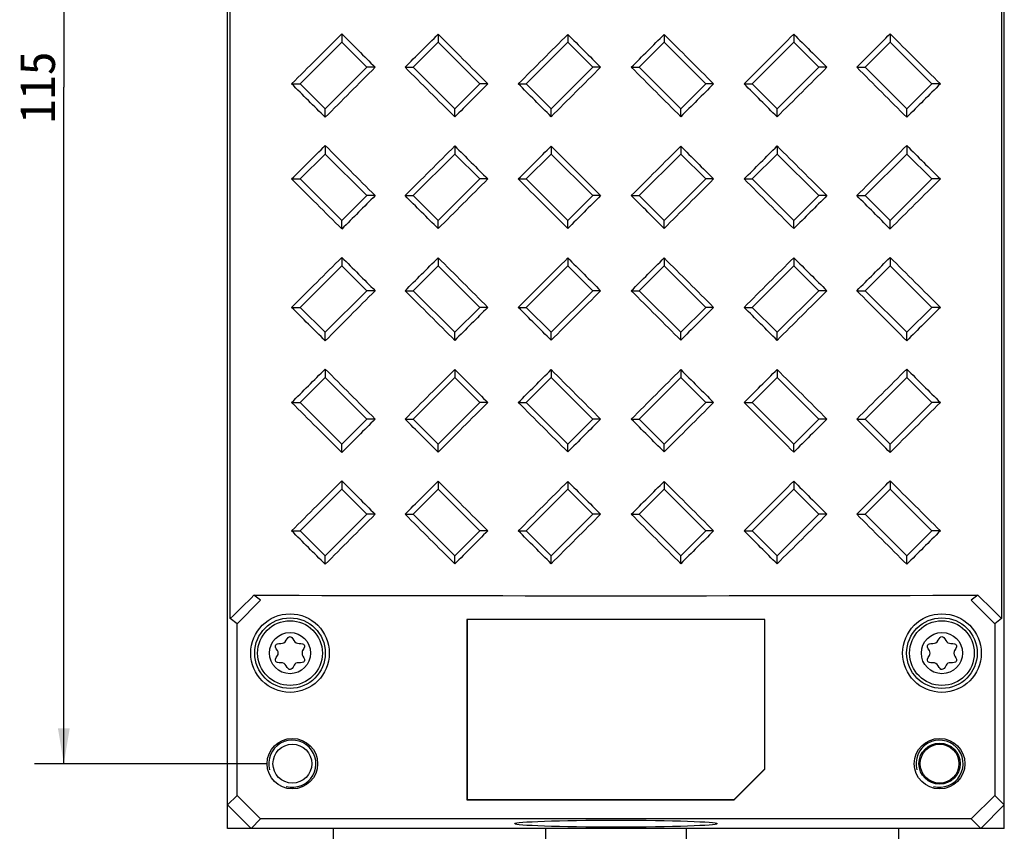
# Model space of a CAD drawing. Header units: millimetres. Extents: x 120 to 693, y 41 to 514.
# Tile 9 of 10: x 531 to 615, y 369 to 438. Entities that reach past the tile are written whole.
import ezdxf

# ---------------------------------------------------------------- set-up
doc = ezdxf.new("R2010")
doc.units = ezdxf.units.MM
doc.header["$LTSCALE"] = 46.255
doc.layers.get('0').update_dxf_attribs({"linetype": 'CONTINUOUS'})
doc.layers.add('00_COMPONENTS', color=7, linetype='CONTINUOUS')
doc.layers.add('51__DRAFT_DIMS', color=7, linetype='CONTINUOUS')
doc.styles.get("Standard").update_dxf_attribs({"font": 'simfang.ttf'})
doc.dimstyles.new('DIMSTYLE_3', dxfattribs={"dimtxt": 3, "dimasz": 3, "dimexe": 2.5, "dimexo": 0.5, "dimgap": 0.75, "dimtad": 1, "dimdsep": 46, "dimtxsty": 'STANDARD', "dimblk": '_FILLED', "dimblk1": '_FILLED', "dimblk2": '_FILLED', "dimcen": 0.09, "dimclrt": 3, "dimazin": 2, "dimtp": 0.3, "dimtm": 0.3, "dimtfac": 1, "dimtofl": 0, "dimtmove": 0, "dimatfit": 3, "dimldrblk": '_FILLED', "dimfxl": 1, "dimtolj": 1, "dimarcsym": 0})

# ---------------------------------------------------------------- blocks, each defined once
blk = doc.blocks.new('_FILLED')
at = {"color": 0, "linetype": 'ByBlock'}
blk.add_solid([(0, 0), (-1, 0.167), (-1, -0.167)], dxfattribs=at)
blk = doc.blocks.new('*D5')
at = {"layer": '51__DRAFT_DIMS', "color": 4}
for p, q in [((552.21, 489.629), (532.439, 489.629)), ((534.939, 489.629), (534.939, 432.129)), ((534.939, 374.629), (534.939, 432.129)), ((552.21, 374.629), (532.439, 374.629))]:
    blk.add_line(p, q, dxfattribs=at)
at = {"layer": '51__DRAFT_DIMS', "color": 4, "xscale": 3, "yscale": 3, "zscale": 3}
for p, rotation in [((534.939, 489.629), 90), ((534.939, 374.629), 270)]:
    blk.add_blockref('_FILLED', p, dxfattribs=dict(at, rotation=rotation))
at = {"layer": '51__DRAFT_DIMS', "color": 3, "insert": (531.189, 432.129), "char_height": 3, "width": 6.60938, "attachment_point": 2, "rotation": 90, "line_spacing_factor": 0.9}
blk.add_mtext('115', dxfattribs=at)

msp = doc.modelspace()

# ---------------------------------------------------------------- linework, layer by layer
at = {"layer": '00_COMPONENTS', "color": 4}
for p, q in [((548.86, 369.129), (548.86, 493.128)), ((614.86, 369.129), (614.86, 493.128)), ((614.86, 369.129), (548.86, 369.129))]:
    msp.add_line(p, q, dxfattribs=at)
at = {"layer": '00_COMPONENTS', "color": 7}
for p, q in [((549.088, 386.96), (549.088, 488.43)), ((614.633, 488.43), (614.633, 386.96)), ((558.568, 435.957), (555.032, 432.422)), ((558.568, 436.674), (558.568, 435.957)), ((560.689, 433.836), (558.568, 435.957)), ((566.753, 435.957), (564.632, 433.836)), ((566.753, 436.645), (566.753, 435.957)), ((570.289, 432.422), (566.753, 435.957)), ((577.768, 435.957), (574.232, 432.422)), ((577.768, 436.625), (577.768, 435.957)), ((579.889, 433.836), (577.768, 435.957)), ((585.953, 435.957), (583.832, 433.836)), ((585.953, 436.625), (585.953, 435.957)), ((589.489, 432.422), (585.953, 435.957)), ((596.968, 435.957), (593.432, 432.422)), ((596.968, 436.645), (596.968, 435.957)), ((599.089, 433.836), (596.968, 435.957)), ((605.153, 435.957), (603.032, 433.836)), ((605.153, 436.674), (605.153, 435.957)), ((608.689, 432.422), (605.153, 435.957)), ((557.153, 430.3), (560.689, 433.836)), ((561.394, 433.836), (560.689, 433.836)), ((563.936, 433.836), (564.632, 433.836)), ((564.632, 433.836), (568.168, 430.3)), ((576.353, 430.3), (579.889, 433.836)), ((580.556, 433.836), (579.889, 433.836)), ((583.165, 433.836), (583.832, 433.836)), ((583.832, 433.836), (587.368, 430.3)), ((595.553, 430.3), (599.089, 433.836)), ((599.785, 433.836), (599.089, 433.836)), ((602.327, 433.836), (603.032, 433.836)), ((603.032, 433.836), (606.568, 430.3)), ((554.296, 432.422), (555.032, 432.422)), ((555.032, 432.422), (557.153, 430.3)), ((568.168, 430.3), (570.289, 432.422)), ((570.966, 432.422), (570.289, 432.422)), ((573.559, 432.422), (574.232, 432.422)), ((574.232, 432.422), (576.353, 430.3)), ((587.368, 430.3), (589.489, 432.422)), ((590.162, 432.422), (589.489, 432.422)), ((592.754, 432.422), (593.432, 432.422)), ((593.432, 432.422), (595.553, 430.3)), ((606.568, 430.3), (608.689, 432.422)), ((609.425, 432.422), (608.689, 432.422)), ((557.153, 429.578), (557.153, 430.3)), ((568.168, 429.616), (568.168, 430.3)), ((576.353, 429.631), (576.353, 430.3)), ((587.368, 429.631), (587.368, 430.3)), ((595.553, 429.616), (595.553, 430.3)), ((606.568, 429.578), (606.568, 430.3)), ((557.153, 427.18), (557.153, 426.457)), ((568.168, 427.141), (568.168, 426.457)), ((576.353, 427.127), (576.353, 426.457)), ((587.368, 427.127), (587.368, 426.457)), ((595.553, 427.141), (595.553, 426.457)), ((606.568, 427.18), (606.568, 426.457)), ((557.153, 426.457), (555.032, 424.336)), ((560.689, 422.922), (557.153, 426.457)), ((568.168, 426.457), (564.632, 422.922)), ((570.289, 424.336), (568.168, 426.457)), ((576.353, 426.457), (574.232, 424.336)), ((579.889, 422.922), (576.353, 426.457)), ((587.368, 426.457), (583.832, 422.922)), ((589.489, 424.336), (587.368, 426.457)), ((595.553, 426.457), (593.432, 424.336)), ((599.089, 422.922), (595.553, 426.457)), ((606.568, 426.457), (603.032, 422.922)), ((608.689, 424.336), (606.568, 426.457)), ((554.296, 424.336), (555.032, 424.336)), ((555.032, 424.336), (558.568, 420.8)), ((566.753, 420.8), (570.289, 424.336)), ((570.966, 424.336), (570.289, 424.336)), ((573.559, 424.336), (574.232, 424.336)), ((574.232, 424.336), (577.768, 420.8)), ((585.953, 420.8), (589.489, 424.336)), ((590.162, 424.336), (589.489, 424.336)), ((592.754, 424.336), (593.432, 424.336)), ((593.432, 424.336), (596.968, 420.8)), ((605.153, 420.8), (608.689, 424.336)), ((609.425, 424.336), (608.689, 424.336)), ((558.568, 420.8), (560.689, 422.922)), ((561.394, 422.922), (560.689, 422.922)), ((563.936, 422.922), (564.632, 422.922)), ((564.632, 422.922), (566.753, 420.8)), ((577.768, 420.8), (579.889, 422.922)), ((580.556, 422.922), (579.889, 422.922)), ((583.165, 422.922), (583.832, 422.922)), ((583.832, 422.922), (585.953, 420.8)), ((596.968, 420.8), (599.089, 422.922)), ((599.785, 422.922), (599.089, 422.922)), ((602.327, 422.922), (603.032, 422.922)), ((603.032, 422.922), (605.153, 420.8)), ((558.568, 420.084), (558.568, 420.8)), ((566.753, 420.113), (566.753, 420.8)), ((577.768, 420.132), (577.768, 420.8)), ((585.953, 420.132), (585.953, 420.8)), ((596.968, 420.113), (596.968, 420.8)), ((605.153, 420.084), (605.153, 420.8)), ((558.568, 417.674), (558.568, 416.957)), ((566.753, 417.645), (566.753, 416.957)), ((577.768, 417.625), (577.768, 416.957)), ((585.953, 417.625), (585.953, 416.957)), ((596.968, 417.645), (596.968, 416.957)), ((605.153, 417.674), (605.153, 416.957)), ((558.568, 416.957), (555.032, 413.422)), ((560.689, 414.836), (558.568, 416.957)), ((566.753, 416.957), (564.632, 414.836)), ((570.289, 413.422), (566.753, 416.957)), ((577.768, 416.957), (574.232, 413.422)), ((579.889, 414.836), (577.768, 416.957)), ((585.953, 416.957), (583.832, 414.836)), ((589.489, 413.422), (585.953, 416.957)), ((596.968, 416.957), (593.432, 413.422)), ((599.089, 414.836), (596.968, 416.957)), ((605.153, 416.957), (603.032, 414.836)), ((608.689, 413.422), (605.153, 416.957)), ((557.153, 411.3), (560.689, 414.836)), ((561.394, 414.836), (560.689, 414.836)), ((563.936, 414.836), (564.632, 414.836)), ((564.632, 414.836), (568.168, 411.3)), ((576.353, 411.3), (579.889, 414.836)), ((580.556, 414.836), (579.889, 414.836)), ((583.165, 414.836), (583.832, 414.836)), ((583.832, 414.836), (587.368, 411.3)), ((595.553, 411.3), (599.089, 414.836)), ((599.785, 414.836), (599.089, 414.836)), ((602.327, 414.836), (603.032, 414.836)), ((603.032, 414.836), (606.568, 411.3)), ((554.296, 413.422), (555.032, 413.422)), ((555.032, 413.422), (557.153, 411.3)), ((568.168, 411.3), (570.289, 413.422)), ((570.966, 413.422), (570.289, 413.422)), ((573.559, 413.422), (574.232, 413.422)), ((574.232, 413.422), (576.353, 411.3)), ((587.368, 411.3), (589.489, 413.422)), ((590.162, 413.422), (589.489, 413.422)), ((592.754, 413.422), (593.432, 413.422)), ((593.432, 413.422), (595.553, 411.3)), ((606.568, 411.3), (608.689, 413.422)), ((609.425, 413.422), (608.689, 413.422)), ((557.153, 410.578), (557.153, 411.3)), ((568.168, 410.616), (568.168, 411.3)), ((576.353, 410.631), (576.353, 411.3)), ((587.368, 410.631), (587.368, 411.3)), ((595.553, 410.616), (595.553, 411.3)), ((606.568, 410.578), (606.568, 411.3)), ((557.153, 408.18), (557.153, 407.457)), ((568.168, 408.141), (568.168, 407.457)), ((576.353, 408.127), (576.353, 407.457)), ((587.368, 408.127), (587.368, 407.457)), ((595.553, 408.141), (595.553, 407.457)), ((606.568, 408.18), (606.568, 407.457)), ((557.153, 407.457), (555.032, 405.336)), ((560.689, 403.922), (557.153, 407.457)), ((568.168, 407.457), (564.632, 403.922)), ((570.289, 405.336), (568.168, 407.457)), ((576.353, 407.457), (574.232, 405.336)), ((579.889, 403.922), (576.353, 407.457)), ((587.368, 407.457), (583.832, 403.922)), ((589.489, 405.336), (587.368, 407.457)), ((595.553, 407.457), (593.432, 405.336)), ((599.089, 403.922), (595.553, 407.457)), ((606.568, 407.457), (603.032, 403.922)), ((608.689, 405.336), (606.568, 407.457)), ((554.296, 405.336), (555.032, 405.336)), ((555.032, 405.336), (558.568, 401.8)), ((566.753, 401.8), (570.289, 405.336)), ((570.966, 405.336), (570.289, 405.336)), ((573.559, 405.336), (574.232, 405.336)), ((574.232, 405.336), (577.768, 401.8)), ((585.953, 401.8), (589.489, 405.336)), ((590.162, 405.336), (589.489, 405.336)), ((592.754, 405.336), (593.432, 405.336)), ((593.432, 405.336), (596.968, 401.8)), ((605.153, 401.8), (608.689, 405.336)), ((609.425, 405.336), (608.689, 405.336)), ((558.568, 401.8), (560.689, 403.922)), ((561.394, 403.922), (560.689, 403.922)), ((563.936, 403.922), (564.632, 403.922)), ((564.632, 403.922), (566.753, 401.8)), ((577.768, 401.8), (579.889, 403.922)), ((580.556, 403.922), (579.889, 403.922)), ((583.165, 403.922), (583.832, 403.922)), ((583.832, 403.922), (585.953, 401.8)), ((596.968, 401.8), (599.089, 403.922)), ((599.785, 403.922), (599.089, 403.922)), ((602.327, 403.922), (603.032, 403.922)), ((603.032, 403.922), (605.153, 401.8)), ((558.568, 401.084), (558.568, 401.8)), ((566.753, 401.113), (566.753, 401.8)), ((577.768, 401.132), (577.768, 401.8)), ((585.953, 401.132), (585.953, 401.8)), ((596.968, 401.113), (596.968, 401.8)), ((605.153, 401.084), (605.153, 401.8)), ((558.568, 398.674), (558.568, 397.957)), ((566.753, 398.645), (566.753, 397.957)), ((577.768, 398.625), (577.768, 397.957)), ((585.953, 398.625), (585.953, 397.957)), ((596.968, 398.645), (596.968, 397.957)), ((605.153, 398.674), (605.153, 397.957)), ((558.568, 397.957), (555.032, 394.422)), ((560.689, 395.836), (558.568, 397.957)), ((566.753, 397.957), (564.632, 395.836)), ((570.289, 394.422), (566.753, 397.957)), ((577.768, 397.957), (574.232, 394.422)), ((579.889, 395.836), (577.768, 397.957)), ((585.953, 397.957), (583.832, 395.836)), ((589.489, 394.422), (585.953, 397.957)), ((596.968, 397.957), (593.432, 394.422)), ((599.089, 395.836), (596.968, 397.957)), ((605.153, 397.957), (603.032, 395.836)), ((608.689, 394.422), (605.153, 397.957)), ((557.153, 392.3), (560.689, 395.836)), ((561.394, 395.836), (560.689, 395.836)), ((563.936, 395.836), (564.632, 395.836)), ((564.632, 395.836), (568.168, 392.3)), ((576.353, 392.3), (579.889, 395.836)), ((580.556, 395.836), (579.889, 395.836)), ((583.165, 395.836), (583.832, 395.836)), ((583.832, 395.836), (587.368, 392.3)), ((595.553, 392.3), (599.089, 395.836)), ((599.785, 395.836), (599.089, 395.836)), ((602.327, 395.836), (603.032, 395.836)), ((603.032, 395.836), (606.568, 392.3)), ((554.296, 394.422), (555.032, 394.422)), ((555.032, 394.422), (557.153, 392.3)), ((568.168, 392.3), (570.289, 394.422)), ((570.966, 394.422), (570.289, 394.422)), ((573.559, 394.422), (574.232, 394.422)), ((574.232, 394.422), (576.353, 392.3)), ((587.368, 392.3), (589.489, 394.422)), ((590.162, 394.422), (589.489, 394.422)), ((592.754, 394.422), (593.432, 394.422)), ((593.432, 394.422), (595.553, 392.3)), ((606.568, 392.3), (608.689, 394.422)), ((609.425, 394.422), (608.689, 394.422)), ((557.153, 391.578), (557.153, 392.3)), ((568.168, 391.616), (568.168, 392.3)), ((576.353, 391.631), (576.353, 392.3)), ((587.368, 391.631), (587.368, 392.3)), ((595.553, 391.616), (595.553, 392.3)), ((606.568, 391.578), (606.568, 392.3)), ((551.665, 388.529), (549.664, 386.528)), ((551.665, 388.529), (551.097, 388.954)), ((612.624, 388.954), (612.056, 388.529)), ((614.057, 386.528), (612.056, 388.529)), ((549.664, 386.528), (549.088, 386.96)), ((569.2, 386.889), (569.2, 371.568)), ((594.521, 386.889), (569.2, 386.889)), ((569.21, 386.879), (569.21, 371.579)), ((594.51, 386.879), (569.21, 386.879)), ((594.51, 374.179), (594.51, 386.879)), ((594.521, 374.174), (594.521, 386.889)), ((614.633, 386.96), (614.057, 386.528)), ((549.664, 371.933), (549.664, 386.528)), ((614.057, 386.528), (614.057, 371.933)), ((591.91, 371.579), (594.51, 374.179)), ((594.521, 374.174), (591.915, 371.568)), ((548.86, 371.13), (549.664, 371.933)), ((549.664, 371.933), (551.665, 369.932)), ((569.2, 371.568), (591.915, 371.568)), ((569.21, 371.579), (591.91, 371.579)), ((612.056, 369.932), (614.057, 371.933)), ((614.057, 371.933), (614.86, 371.13)), ((548.86, 371.13), (550.862, 369.129)), ((548.86, 371.129), (550.861, 369.129)), ((614.86, 371.13), (612.859, 369.129)), ((614.86, 371.129), (612.86, 369.129)), ((550.862, 369.129), (551.665, 369.932)), ((612.056, 369.932), (551.665, 369.932)), ((612.056, 369.932), (612.859, 369.129)), ((557.86, 366.629), (557.86, 369.129)), ((575.86, 369.129), (575.86, 366.629)), ((587.86, 366.629), (587.86, 369.129)), ((605.86, 369.129), (605.86, 366.629))]:
    msp.add_line(p, q, dxfattribs=at)
for centre, radius in [((554.16, 384.029), 3.34), ((554.16, 384.029), 3), ((554.16, 384.029), 2.75), ((609.56, 384.029), 3.34), ((609.56, 384.029), 2.75), ((554.36, 374.629), 2.15), ((609.36, 374.629), 2.15), ((554.36, 374.629), 1.65), ((609.36, 374.629), 1.65)]:
    msp.add_circle(centre, radius, dxfattribs=at)
at = {"layer": '00_COMPONENTS', "color": 4}
for centre, radius in [((609.56, 384.029), 3), ((554.16, 384.029), 1.75), ((609.56, 384.029), 1.75), ((609.36, 374.629), 1.75)]:
    msp.add_circle(centre, radius, dxfattribs=at)
at = {"layer": '00_COMPONENTS', "color": 7}
for centre, radius, start, end in [((553.404, 385.338), 0.488, 267.1925, 332.8075), ((554.901, 385.312), 0.462, 206.76577, 273.23423), ((608.804, 385.338), 0.488, 267.1925, 332.8075), ((610.301, 385.312), 0.462, 206.76577, 273.23423), ((552.788, 384.029), 0.372, 325.30431, 34.69569), ((555.673, 384.029), 0.488, 147.1925, 212.8075), ((608.188, 384.029), 0.372, 325.30431, 34.69569), ((611.073, 384.029), 0.488, 147.1925, 212.8075), ((553.42, 382.746), 0.462, 26.76577, 93.23423), ((554.847, 382.84), 0.372, 85.30431, 154.69569), ((608.82, 382.746), 0.462, 26.76577, 93.23423), ((610.247, 382.84), 0.372, 85.30431, 154.69569)]:
    msp.add_arc(centre, radius, start, end, dxfattribs=at)
at = {"layer": '00_COMPONENTS', "color": 4}
for centre in [(554.36, 374.629), (609.36, 374.629)]:
    msp.add_arc(centre, 2, 255, 195, dxfattribs=at)
at = {"layer": '00_COMPONENTS', "color": 7}
for centre, major_axis, ratio, start_param, end_param in [((581.86, 473.249), (269.878, 270.207), 0.024678, -1.697784, -1.681889), ((581.86, 426.663), (-269.878, 270.207), 0.024678, 1.509109, 1.519613), ((581.86, 465.063), (269.878, 270.207), 0.024678, -1.661945, -1.651489), ((581.86, 434.849), (-269.878, 270.207), 0.024678, 1.539509, 1.555134), ((581.86, 454.049), (269.878, 270.207), 0.024678, -1.626255, -1.610661), ((581.86, 445.863), (-269.878, 270.207), 0.024678, -4.702848, -4.692519), ((581.86, 445.863), (269.878, 270.207), 0.024678, -1.590666, -1.580337), ((581.86, 454.049), (-269.878, 270.207), 0.024678, -4.672525, -4.656931), ((581.86, 434.849), (269.878, 270.207), 0.024678, -1.555134, -1.539509), ((581.86, 465.063), (-269.878, 270.207), 0.024678, -4.631696, -4.62124), ((581.86, 426.663), (269.878, 270.207), 0.024678, -1.519613, -1.509109), ((581.86, 473.249), (-269.878, 270.207), 0.024678, -4.601296, -4.585401), ((581.86, 441.009), (269.878, 270.207), 0.024678, -4.661206, -4.645442), ((581.86, 402.609), (-269.878, 270.207), 0.024678, -1.49535, -1.479648), ((581.86, 421.809), (269.878, 270.207), 0.024678, 1.550927, 1.566495), ((581.86, 421.809), (-269.878, 270.207), 0.024678, -1.566495, -1.550927), ((581.86, 402.609), (269.878, 270.207), 0.024678, 1.479648, 1.49535), ((581.86, 441.009), (-269.878, 270.207), 0.024678, -1.637743, -1.621979), ((581.86, 391.594), (-269.878, 270.207), 0.024678, -1.454444, -1.443808), ((581.86, 429.994), (269.878, 270.207), 0.024678, -4.696727, -4.686348), ((581.86, 410.794), (-269.878, 270.207), 0.024678, -1.525692, -1.515338), ((581.86, 410.794), (269.878, 270.207), 0.024678, 1.515338, 1.525692), ((581.86, 429.994), (-269.878, 270.207), 0.024678, -1.596837, -1.586459), ((581.86, 391.594), (269.878, 270.207), 0.024678, 1.443808, 1.454444), ((581.86, 465.163), (269.878, 270.207), 0.024678, -1.697784, -1.687149), ((581.86, 415.749), (-269.878, 270.207), 0.024678, 1.503849, 1.519613), ((581.86, 454.149), (269.878, 270.207), 0.024678, -1.661945, -1.646243), ((581.86, 426.763), (-269.878, 270.207), 0.024678, 1.544755, 1.555134), ((581.86, 445.963), (269.878, 270.207), 0.024678, -1.626255, -1.6159), ((581.86, 434.949), (-269.878, 270.207), 0.024678, -4.708087, -4.692519), ((581.86, 434.949), (269.878, 270.207), 0.024678, -1.590666, -1.575098), ((581.86, 445.963), (-269.878, 270.207), 0.024678, -4.667285, -4.656931), ((581.86, 426.763), (269.878, 270.207), 0.024678, -1.555134, -1.544755), ((581.86, 454.149), (-269.878, 270.207), 0.024678, -4.636943, -4.62124), ((581.86, 415.749), (269.878, 270.207), 0.024678, -1.519613, -1.503849), ((581.86, 465.163), (-269.878, 270.207), 0.024678, -4.596037, -4.585401), ((581.86, 383.509), (-269.878, 270.207), 0.024678, -1.459703, -1.443808), ((581.86, 421.909), (269.878, 270.207), 0.024678, -4.696727, -4.681102), ((581.86, 402.709), (-269.878, 270.207), 0.024678, -1.530932, -1.515338), ((581.86, 402.709), (269.878, 270.207), 0.024678, 1.515338, 1.530932), ((581.86, 421.909), (-269.878, 270.207), 0.024678, -1.602083, -1.586459), ((581.86, 383.509), (269.878, 270.207), 0.024678, 1.443808, 1.459703), ((581.86, 430.094), (269.878, 270.207), 0.024678, -4.661206, -4.650702), ((581.86, 391.694), (-269.878, 270.207), 0.024678, -1.490104, -1.479648), ((581.86, 410.894), (269.878, 270.207), 0.024678, 1.550927, 1.561255), ((581.86, 410.894), (-269.878, 270.207), 0.024678, -1.561255, -1.550927), ((581.86, 391.694), (269.878, 270.207), 0.024678, 1.479648, 1.490104), ((581.86, 430.094), (-269.878, 270.207), 0.024678, -1.632484, -1.621979), ((581.86, 454.249), (269.878, 270.207), 0.024678, -1.697784, -1.681889), ((581.86, 407.663), (-269.878, 270.207), 0.024678, 1.509109, 1.519613), ((581.86, 446.063), (269.878, 270.207), 0.024678, -1.661945, -1.651489), ((581.86, 415.849), (-269.878, 270.207), 0.024678, 1.539509, 1.555134), ((581.86, 435.049), (269.878, 270.207), 0.024678, -1.626255, -1.610661), ((581.86, 426.863), (-269.878, 270.207), 0.024678, -4.702848, -4.692519), ((581.86, 426.863), (269.878, 270.207), 0.024678, -1.590666, -1.580337), ((581.86, 435.049), (-269.878, 270.207), 0.024678, -4.672525, -4.656931), ((581.86, 415.849), (269.878, 270.207), 0.024678, -1.555134, -1.539509), ((581.86, 446.063), (-269.878, 270.207), 0.024678, -4.631696, -4.62124), ((581.86, 407.663), (269.878, 270.207), 0.024678, -1.519613, -1.509109), ((581.86, 454.249), (-269.878, 270.207), 0.024678, -4.601296, -4.585401), ((581.86, 422.009), (269.878, 270.207), 0.024678, -4.661206, -4.645442), ((581.86, 383.609), (-269.878, 270.207), 0.024678, -1.49535, -1.479648), ((581.86, 402.809), (269.878, 270.207), 0.024678, 1.550927, 1.566495), ((581.86, 402.809), (-269.878, 270.207), 0.024678, -1.566495, -1.550927), ((581.86, 383.609), (269.878, 270.207), 0.024678, 1.479648, 1.49535), ((581.86, 422.009), (-269.878, 270.207), 0.024678, -1.637743, -1.621979), ((581.86, 372.594), (-269.878, 270.207), 0.024678, -1.454444, -1.443808), ((581.86, 410.994), (269.878, 270.207), 0.024678, -4.696727, -4.686348), ((581.86, 391.794), (-269.878, 270.207), 0.024678, -1.525692, -1.515338), ((581.86, 391.794), (269.878, 270.207), 0.024678, 1.515338, 1.525692), ((581.86, 410.994), (-269.878, 270.207), 0.024678, -1.596837, -1.586459), ((581.86, 372.594), (269.878, 270.207), 0.024678, 1.443808, 1.454444), ((581.86, 446.163), (269.878, 270.207), 0.024678, -1.697784, -1.687149), ((581.86, 396.749), (-269.878, 270.207), 0.024678, 1.503849, 1.519613), ((581.86, 435.149), (269.878, 270.207), 0.024678, -1.661945, -1.646243), ((581.86, 407.763), (-269.878, 270.207), 0.024678, 1.544755, 1.555134), ((581.86, 426.963), (269.878, 270.207), 0.024678, -1.626255, -1.6159), ((581.86, 415.949), (-269.878, 270.207), 0.024678, -4.708087, -4.692519), ((581.86, 415.949), (269.878, 270.207), 0.024678, -1.590666, -1.575098), ((581.86, 426.963), (-269.878, 270.207), 0.024678, -4.667285, -4.656931), ((581.86, 407.763), (269.878, 270.207), 0.024678, -1.555134, -1.544755), ((581.86, 435.149), (-269.878, 270.207), 0.024678, -4.636943, -4.62124), ((581.86, 396.749), (269.878, 270.207), 0.024678, -1.519613, -1.503849), ((581.86, 446.163), (-269.878, 270.207), 0.024678, -4.596037, -4.585401), ((581.86, 364.509), (-269.878, 270.207), 0.024678, -1.459703, -1.443808), ((581.86, 402.909), (269.878, 270.207), 0.024678, -4.696727, -4.681102), ((581.86, 383.709), (-269.878, 270.207), 0.024678, -1.530932, -1.515338), ((581.86, 383.709), (269.878, 270.207), 0.024678, 1.515338, 1.530932), ((581.86, 402.909), (-269.878, 270.207), 0.024678, -1.602083, -1.586459), ((581.86, 364.509), (269.878, 270.207), 0.024678, 1.443808, 1.459703), ((581.86, 411.094), (269.878, 270.207), 0.024678, -4.661206, -4.650702), ((581.86, 372.694), (-269.878, 270.207), 0.024678, -1.490104, -1.479648), ((581.86, 391.894), (269.878, 270.207), 0.024678, 1.550927, 1.561255), ((581.86, 391.894), (-269.878, 270.207), 0.024678, -1.561255, -1.550927), ((581.86, 372.694), (269.878, 270.207), 0.024678, 1.479648, 1.490104), ((581.86, 411.094), (-269.878, 270.207), 0.024678, -1.632484, -1.621979), ((581.86, 435.249), (269.878, 270.207), 0.024678, -1.697784, -1.681889), ((581.86, 388.663), (-269.878, 270.207), 0.024678, 1.509109, 1.519613), ((581.86, 427.063), (269.878, 270.207), 0.024678, -1.661945, -1.651489), ((581.86, 396.849), (-269.878, 270.207), 0.024678, 1.539509, 1.555134), ((581.86, 416.049), (269.878, 270.207), 0.024678, -1.626255, -1.610661), ((581.86, 407.863), (-269.878, 270.207), 0.024678, -4.702848, -4.692519), ((581.86, 407.863), (269.878, 270.207), 0.024678, -1.590666, -1.580337), ((581.86, 416.049), (-269.878, 270.207), 0.024678, -4.672525, -4.656931), ((581.86, 396.849), (269.878, 270.207), 0.024678, -1.555134, -1.539509), ((581.86, 427.063), (-269.878, 270.207), 0.024678, -4.631696, -4.62124), ((581.86, 388.663), (269.878, 270.207), 0.024678, -1.519613, -1.509109), ((581.86, 435.249), (-269.878, 270.207), 0.024678, -4.601296, -4.585401), ((581.86, 403.009), (269.878, 270.207), 0.024678, -4.661206, -4.645442), ((581.86, 364.609), (-269.878, 270.207), 0.024678, -1.49535, -1.479648), ((581.86, 383.809), (269.878, 270.207), 0.024678, 1.550927, 1.566495), ((581.86, 383.809), (-269.878, 270.207), 0.024678, -1.566495, -1.550927), ((581.86, 364.609), (269.878, 270.207), 0.024678, 1.479648, 1.49535), ((581.86, 403.009), (-269.878, 270.207), 0.024678, -1.637743, -1.621979), ((581.86, 353.594), (-269.878, 270.207), 0.024678, -1.454444, -1.443808), ((581.86, 391.994), (269.878, 270.207), 0.024678, -4.696727, -4.686348), ((581.86, 372.794), (-269.878, 270.207), 0.024678, -1.525692, -1.515338), ((581.86, 372.794), (269.878, 270.207), 0.024678, 1.515338, 1.525692), ((581.86, 391.994), (-269.878, 270.207), 0.024678, -1.596837, -1.586459), ((581.86, 353.594), (269.878, 270.207), 0.024678, 1.443808, 1.454444), ((581.86, 436.096), (269.834, 270.266), 0.030528, -1.723063, -1.715567), ((581.86, 395.978), (269.96, 0), 0.026186, -1.685, -1.456593), ((581.86, 436.096), (-269.834, 270.266), 0.030528, -4.567618, -4.560122)]:
    msp.add_ellipse(centre, major_axis=major_axis, ratio=ratio, start_param=start_param, end_param=end_param, dxfattribs=at)
msp.add_ellipse((581.86, 369.53), major_axis=(8.6, 0), ratio=0.034921, dxfattribs=at)
for points, knots in [([(553.838, 385.115), (553.946, 385.324), (554.162, 385.535), (554.379, 385.32), (554.489, 385.104)], [0, 0, 0, 0, 0.495395, 1, 1, 1, 1]), ([(609.238, 385.115), (609.346, 385.324), (609.562, 385.535), (609.779, 385.32), (609.889, 385.104)], [0, 0, 0, 0, 0.495395, 1, 1, 1, 1]), ([(553.094, 384.241), (552.938, 384.465), (552.845, 384.777), (553.146, 384.862), (553.381, 384.851)], [0, 0, 0, 0, 0.520767, 1, 1, 1, 1]), ([(554.927, 384.85), (555.17, 384.864), (555.464, 384.784), (555.39, 384.491), (555.262, 384.293)], [0, 0, 0, 0, 0.504605, 1, 1, 1, 1]), ([(608.494, 384.241), (608.338, 384.465), (608.245, 384.777), (608.546, 384.862), (608.781, 384.851)], [0, 0, 0, 0, 0.520767, 1, 1, 1, 1]), ([(610.327, 384.85), (610.57, 384.864), (610.864, 384.784), (610.79, 384.491), (610.662, 384.293)], [0, 0, 0, 0, 0.504605, 1, 1, 1, 1]), ([(553.394, 383.207), (553.151, 383.194), (552.844, 383.277), (552.938, 383.592), (553.094, 383.817)], [0, 0, 0, 0, 0.483833, 1, 1, 1, 1]), ([(555.262, 383.764), (555.39, 383.567), (555.467, 383.264), (555.149, 383.188), (554.877, 383.211)], [0, 0, 0, 0, 0.479233, 1, 1, 1, 1]), ([(608.794, 383.207), (608.551, 383.194), (608.244, 383.277), (608.338, 383.592), (608.494, 383.817)], [0, 0, 0, 0, 0.483833, 1, 1, 1, 1]), ([(610.662, 383.764), (610.79, 383.567), (610.867, 383.264), (610.549, 383.188), (610.277, 383.211)], [0, 0, 0, 0, 0.479233, 1, 1, 1, 1]), ([(554.51, 382.999), (554.394, 382.752), (554.168, 382.513), (553.942, 382.737), (553.832, 382.954)], [0, 0, 0, 0, 0.516167, 1, 1, 1, 1]), ([(609.91, 382.999), (609.794, 382.752), (609.568, 382.513), (609.342, 382.737), (609.232, 382.954)], [0, 0, 0, 0, 0.516167, 1, 1, 1, 1])]:
    msp.add_open_spline(points, degree=3, knots=knots, dxfattribs=at)

# ---------------------------------------------------------------- dimensions: what is measured, and where the dimension line sits
at = {"layer": '51__DRAFT_DIMS', "color": 4}
dim = msp.add_linear_dim(base=(534.939, 374.629), p1=(552.71, 489.629), p2=(552.71, 374.629), angle=270, dimstyle='DIMSTYLE_3', dxfattribs=at)
dim.commit()
dim.dimension.update_dxf_attribs({"geometry": '*D5', "text_midpoint": (534.939, 432.211), "dimtype": 160})

doc.saveas('drawing.dxf')
